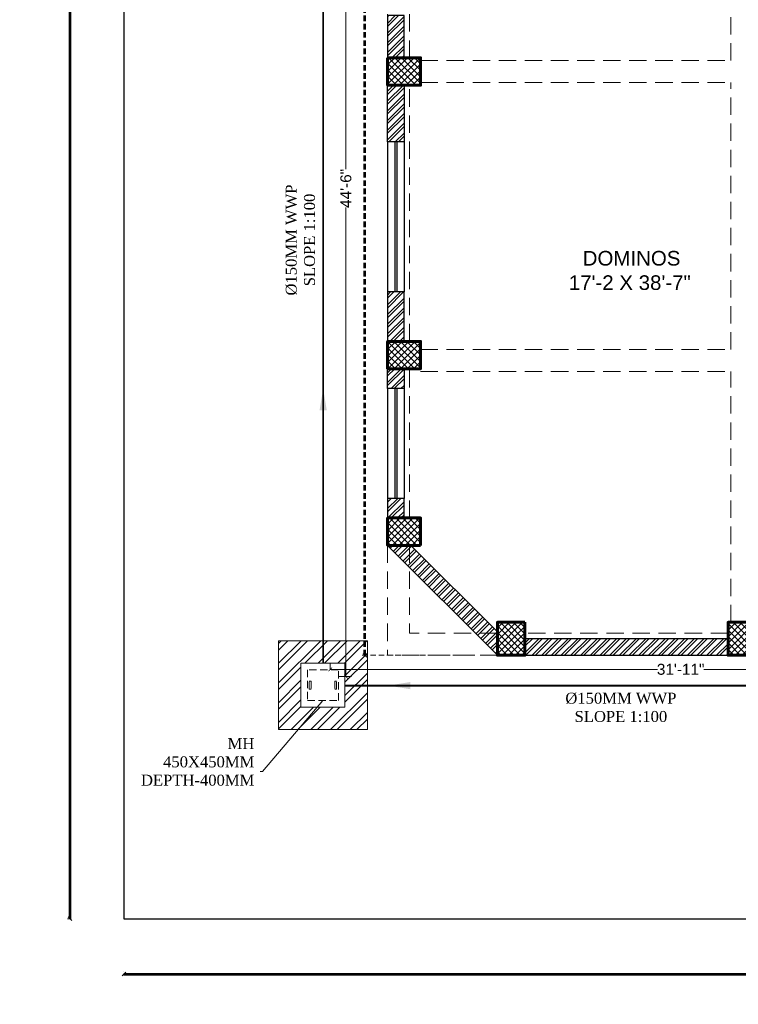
# Model space of a CAD drawing. Header units: inches. Extents: x 704 to 259546, y -107711 to 151004.
# Tile 40 of 208: x 126936 to 127329, y 20498 to 21036. Entities that reach past the tile are written whole.
import ezdxf

# ---------------------------------------------------------------- set-up
doc = ezdxf.new("R2010")
doc.units = ezdxf.units.IN
doc.header["$MEASUREMENT"] = 0
doc.header["$PDMODE"] = 34
doc.linetypes.add('HIDDEN', pattern=[0.375, 0.25, -0.125])
for name, color, linetype in [('A-FORMATEXT', 255, 'Continuous'), ('PD_025_TEXT', 61, 'Continuous'), ('PD_DIMENSION', 101, 'Continuous'), ('PP BALL VALVE', 7, 'Continuous'), ('PP--DIM', 7, 'Continuous')]:
    doc.layers.add(name, color=color, linetype=linetype)
for name, color, linetype, lineweight in [('PD_BRICK WALL_230', 4, 'Continuous', 50), ('PD_COLUMN', 2, 'Continuous', 60), ('PD_HATCH', 45, 'Continuous', 9), ('PD_WINDOW', 140, 'Continuous', 25), ('PP-MH', 1, 'Continuous', 18), ('PP-TEXT', 7, 'Continuous', 40)]:
    doc.layers.add(name, color=color, linetype=linetype, lineweight=lineweight)
doc.styles.add('Arial', font='GOTHIC.TTF')
doc.styles.get("Standard").update_dxf_attribs({"font": 'arial.ttf', "height": 6})
doc.styles.add('style1', font='arial.ttf', dxfattribs={"height": 500})
doc.dimstyles.new('Copy of MONTY-1', dxfattribs={"dimtxt": 6, "dimasz": 6, "dimexe": 1.625, "dimexo": 9.125, "dimgap": 0.09, "dimtad": 0, "dimdec": 1, "dimzin": 0, "dimdsep": 46, "dimlunit": 4, "dimtxsty": 'Standard', "dimblk": 'OBLIQUE', "dimcen": 1.125, "dimadec": 0, "dimazin": 0, "dimtfac": 1, "dimtdec": 1, "dimtofl": 0, "dimtmove": 0, "dimatfit": 3, "dimfxl": 7, "dimfxlon": 1, "dimtolj": 1, "dimtzin": 0, "dimlwe": 15, "dimarcsym": 1})
doc.dimstyles.new('ISO-10', dxfattribs={"dimtxt": 6, "dimasz": 0.5, "dimexe": 1.25, "dimexo": 0.625, "dimtad": 1, "dimtoh": 1, "dimdec": 1, "dimlunit": 4, "dimtxsty": 'Standard', "dimblk": 'ARCHTICK', "dimcen": 2.5, "dimclrt": 3, "dimadec": 0, "dimazin": 0, "dimtfac": 1, "dimtdec": 1, "dimtmove": 1, "dimatfit": 3, "dimfxl": 1, "dimarcsym": 0})
doc.dimstyles.new('PP-DIM', dxfattribs={"dimtxt": 8, "dimasz": 2, "dimexe": 3, "dimexo": 3, "dimgap": 0.09, "dimtad": 0, "dimdec": 0, "dimzin": 0, "dimdsep": 46, "dimlunit": 4, "dimtxsty": 'Standard', "dimblk": 'ARCHTICK', "dimcen": 0.09, "dimclrd": 256, "dimclre": 256, "dimclrt": 256, "dimadec": 0, "dimazin": 0, "dimtfac": 1, "dimtdec": 4, "dimtofl": 0, "dimtmove": 1, "dimatfit": 3, "dimfxl": 1, "dimtolj": 1, "dimtzin": 0, "dimlwd": 5, "dimlwe": 5, "dimarcsym": 0})

# ---------------------------------------------------------------- blocks, each defined once
blk = doc.blocks.new('columns2')
at = {"layer": 'PD_HATCH'}
h = blk.add_hatch(dxfattribs=at)
h.set_pattern_fill('ANSI37', color=8, scale=20)
h.paths.add_polyline_path([(387, -250), (387, -268), (369, -268), (369, -250)])
h.paths.add_polyline_path([(18, 0), (18, -15), (0, -15), (0, 0)])
h.paths.add_polyline_path([(18, -828), (18, -813), (0, -813), (0, -828)])
h.paths.add_polyline_path([(201, -870), (186, -870), (186, -888), (201, -888)])
h.paths.add_polyline_path([(570, -870), (555, -870), (555, -888), (570, -888)])
h.paths.add_polyline_path([(754.5, -870), (739.5, -870), (739.5, -888), (754.5, -888)])
h.paths.add_polyline_path([(934.5, -870), (919.5, -870), (919.5, -888), (934.5, -888)])
h.paths.add_polyline_path([(385.5, -870), (370.5, -870), (370.5, -888), (385.5, -888)])
h.paths.add_polyline_path([(201, 42), (186, 42), (186, 60), (201, 60)])
h.paths.add_polyline_path([(387, -578), (387, -560), (369, -560), (369, -578)])
h.paths.add_polyline_path([(1116, -731.5), (1116, -716.5), (1098, -716.5), (1098, -731.5)])
h.paths.add_polyline_path([(1116, -111.5), (1116, -96.5), (1098, -96.5), (1098, -111.5)])
h.paths.add_polyline_path([(1116, -561.5), (1116, -576.5), (1098, -576.5), (1098, -561.5)])
h.paths.add_polyline_path([(1116, -251.5), (1116, -266.5), (1098, -266.5), (1098, -251.5)])
h.paths.add_polyline_path([(0, -731.5), (0, -716.5), (18, -716.5), (18, -731.5)])
h.paths.add_polyline_path([(0, -111.5), (0, -96.5), (18, -96.5), (18, -111.5)])
h.paths.add_polyline_path([(0, -406.5), (0, -421.5), (18, -421.5), (18, -406.5)])
h.paths.add_polyline_path([(0, -561.5), (0, -576.5), (18, -576.5), (18, -561.5)])
h.paths.add_polyline_path([(0, -251.5), (0, -266.5), (18, -266.5), (18, -251.5)])
h.paths.add_polyline_path([(993, -111.5), (993, -99.5), (984, -99.5), (984, -111.5)])
h.paths.add_polyline_path([(993, -189.5), (993, -201.5), (984, -201.5), (984, -189.5)])
h.paths.add_polyline_path([(903, -111.5), (903, -99.5), (912, -99.5), (912, -111.5)])
h.paths.add_polyline_path([(903, -189.5), (903, -201.5), (912, -201.5), (912, -189.5)])
h.paths.add_polyline_path([(75, -870), (60, -870), (60, -888), (75, -888)])
h.paths.add_polyline_path([(1116, -870), (1101, -870), (1101, -888), (1116, -888)])
h.paths.add_polyline_path([(75, 42), (60, 42), (60, 60), (75, 60)])
h.paths.add_polyline_path([(570, 42), (555, 42), (555, 60), (570, 60)])
h.paths.add_polyline_path([(754.5, 42), (739.5, 42), (739.5, 60), (754.5, 60)])
h.paths.add_polyline_path([(934.5, 42), (919.5, 42), (919.5, 60), (934.5, 60)])
h.paths.add_polyline_path([(385.5, 42), (370.5, 42), (370.5, 60), (385.5, 60)])
h.paths.add_polyline_path([(1116, 42), (1101, 42), (1101, 60), (1116, 60)])
h.paths.add_polyline_path([(738, -250), (738, -268), (756, -268), (756, -250)])
h.paths.add_polyline_path([(756, -578), (756, -560), (738, -560), (738, -578)])
at = {"layer": 'PD_COLUMN', "color": 8}
for points in [[(0, -561.5), (0, -576.5), (18, -576.5), (18, -561.5)], [(0, -731.5), (0, -716.5), (18, -716.5), (18, -731.5)], [(18, -828), (18, -813), (0, -813), (0, -828)], [(75, -870), (60, -870), (60, -888), (75, -888)], [(201, -870), (186, -870), (186, -888), (201, -888)]]:
    blk.add_lwpolyline(points, close=True, dxfattribs=at)
at = {"layer": 'PD_HATCH', "color": 8, "linetype": 'HIDDEN', "ltscale": 38}
for p, q in [((0, -561.5), (0, -421.5)), ((12, -561.5), (12, -421.5)), ((187.5, -563), (187.5, -420)), ((18, -563), (187.5, -563)), ((18, -575), (187.5, -575)), ((187.5, -721), (187.5, -575)), ((0, -716.5), (0, -576.5)), ((12, -716.5), (12, -576.5)), ((18, -721), (187.5, -721)), ((0, -813), (0, -731.5)), ((12, -813), (12, -731.5)), ((18, -733), (187.5, -733)), ((187.5, -870), (187.5, -733)), ((0, -828), (0, -888)), ((12, -828), (12, -876)), ((60, -876), (12, -876)), ((186, -876), (75, -876)), ((60, -888), (0, -888)), ((186, -888), (75, -888))]:
    blk.add_line(p, q, dxfattribs=at)
blk = doc.blocks.new('_OBLIQUE')
at = {"color": 0, "linetype": 'ByBlock'}
blk.add_line((-0.5, -0.5), (0.5, 0.5), dxfattribs=at)
blk = doc.blocks.new('*D928')
at = {"layer": 'Defpoints', "color": 0, "transparency": 16777216}
for p in [(127197.35, 21636.64), (127125.02, 20688.64), (127197.35, 20688.64)]:
    blk.add_point(p, dxfattribs=at)
at = {"layer": 'PD_DIMENSION', "color": 0, "linetype": 'HIDDEN', "lineweight": 15, "ltscale": 12, "transparency": 16777216}
for p, q in [((127185.02, 21636.64), (127123.52, 21636.64)), ((127185.02, 20688.64), (127123.52, 20688.64))]:
    blk.add_line(p, q, dxfattribs=at)
at = {"layer": 'PD_DIMENSION', "color": 0, "linetype": 'HIDDEN', "lineweight": -2, "ltscale": 12, "transparency": 16777216}
for p, q in [((127125.02, 21636.64), (127125.02, 21167.79)), ((127125.02, 20688.64), (127125.02, 21157.48))]:
    blk.add_line(p, q, dxfattribs=at)
at = {"layer": 'PD_DIMENSION', "color": 0, "lineweight": -2, "transparency": 16777216, "xscale": 2, "yscale": 2, "zscale": 2}
for p, rotation in [((127125.02, 21636.64), 90), ((127125.02, 20688.64), 270)]:
    blk.add_blockref('_OBLIQUE', p, dxfattribs=dict(at, rotation=rotation))
at = {"layer": 'PD_DIMENSION', "color": 0, "transparency": 16777216, "insert": (127125.02, 21162.64), "char_height": 6, "attachment_point": 5, "rotation": 90}
blk.add_mtext("\\A1;79'", dxfattribs=at)
blk = doc.blocks.new('*D806')
at = {"layer": 'Defpoints', "color": 0, "lineweight": 53, "transparency": 16777216}
for p in [(126963.94, 21780.64), (126963.94, 21780.64), (126963.94, 20544.64)]:
    blk.add_point(p, dxfattribs=at)
at = {"layer": 'PD_DIMENSION', "color": 0, "linetype": 'HIDDEN', "lineweight": 15, "transparency": 16777216}
for p, q in [((126963.94, 21780.64), (126962.44, 21780.64)), ((126963.94, 20544.64), (126962.44, 20544.64))]:
    blk.add_line(p, q, dxfattribs=at)
at = {"layer": 'PD_DIMENSION', "color": 0, "linetype": 'HIDDEN', "lineweight": -2, "transparency": 16777216}
for p, q in [((126963.94, 21780.64), (126963.94, 21169.86)), ((126963.94, 20544.64), (126963.94, 21155.41))]:
    blk.add_line(p, q, dxfattribs=at)
at = {"layer": 'PD_DIMENSION', "color": 0, "lineweight": -2, "transparency": 16777216, "xscale": 2, "yscale": 2, "zscale": 2}
for p, rotation in [((126963.94, 21780.64), 90), ((126963.94, 20544.64), 270)]:
    blk.add_blockref('_OBLIQUE', p, dxfattribs=dict(at, rotation=rotation))
at = {"layer": 'PD_DIMENSION', "color": 0, "transparency": 16777216, "insert": (126963.94, 21162.64), "char_height": 6, "attachment_point": 5, "rotation": 90}
blk.add_mtext("\\A1;103'", dxfattribs=at)
blk = doc.blocks.new('*D808')
at = {"layer": 'Defpoints', "color": 0, "lineweight": 53, "transparency": 16777216}
for p in [(126993.35, 20514.42), (126993.35, 20514.42), (128685.35, 20514.42)]:
    blk.add_point(p, dxfattribs=at)
at = {"layer": 'PD_DIMENSION', "color": 0, "linetype": 'HIDDEN', "lineweight": 15, "transparency": 16777216}
for p, q in [((126993.35, 20515.92), (126993.35, 20515.92)), ((128685.35, 20515.92), (128685.35, 20515.92))]:
    blk.add_line(p, q, dxfattribs=at)
at = {"layer": 'PD_DIMENSION', "color": 0, "linetype": 'HIDDEN', "lineweight": -2, "transparency": 16777216}
for p, q in [((126993.35, 20514.42), (127832.12, 20514.42)), ((128685.35, 20514.42), (127846.58, 20514.42))]:
    blk.add_line(p, q, dxfattribs=at)
at = {"layer": 'PD_DIMENSION', "color": 0, "lineweight": -2, "transparency": 16777216, "xscale": 2, "yscale": 2, "zscale": 2, "rotation": 180}
blk.add_blockref('_OBLIQUE', (126993.35, 20514.42), dxfattribs=at)
at = {"layer": 'PD_DIMENSION', "color": 0, "lineweight": -2, "transparency": 16777216, "xscale": 2, "yscale": 2, "zscale": 2}
blk.add_blockref('_OBLIQUE', (128685.35, 20514.42), dxfattribs=at)
at = {"layer": 'PD_DIMENSION', "color": 0, "transparency": 16777216, "insert": (127839.35, 20514.42), "char_height": 6, "attachment_point": 5}
blk.add_mtext("\\A1;141'", dxfattribs=at)
blk = doc.blocks.new('_ArchTick')
at = {"color": 0, "linetype": 'ByBlock', "const_width": 0.15}
blk.add_lwpolyline([(-0.5, -0.5), (0.5, 0.5)], dxfattribs=at)
blk = doc.blocks.new('*D831')
at = {"layer": 'Defpoints', "color": 0, "transparency": 16777216}
for p in [(127093.83, 21210.52), (127107.87, 20676.95), (127114.62, 20676.95)]:
    blk.add_point(p, dxfattribs=at)
at = {"layer": 'PP--DIM', "lineweight": 5, "transparency": 16777216}
for p, q in [((127096.83, 21210.52), (127117.62, 21210.52)), ((127114.62, 21210.52), (127114.62, 20954.25)), ((127114.62, 20676.95), (127114.62, 20933.21)), ((127110.87, 20676.95), (127117.62, 20676.95))]:
    blk.add_line(p, q, dxfattribs=at)
at = {"layer": 'PP--DIM', "lineweight": 5, "transparency": 16777216, "xscale": 2, "yscale": 2, "zscale": 2}
for p, rotation in [((127114.62, 21210.52), 90), ((127114.62, 20676.95), 270)]:
    blk.add_blockref('_ArchTick', p, dxfattribs=dict(at, rotation=rotation))
at = {"layer": 'PP--DIM', "transparency": 16777216, "insert": (127114.62, 20943.73), "char_height": 6, "attachment_point": 5, "rotation": 90}
blk.add_mtext('\\A1;44\'-6"', dxfattribs=at)
blk = doc.blocks.new('*D832')
at = {"layer": 'Defpoints', "color": 0, "transparency": 16777216}
for p in [(127106.07, 20677.95), (127488.81, 20680.9), (127488.81, 20677.95)]:
    blk.add_point(p, dxfattribs=at)
at = {"layer": 'PP--DIM', "lineweight": 5, "transparency": 16777216}
for p, q in [((127106.07, 20680.95), (127106.07, 20683.9)), ((127488.81, 20680.95), (127488.81, 20683.9)), ((127106.07, 20680.9), (127284.71, 20680.9)), ((127488.81, 20680.9), (127310.16, 20680.9))]:
    blk.add_line(p, q, dxfattribs=at)
at = {"layer": 'PP--DIM', "lineweight": 5, "transparency": 16777216, "xscale": 2, "yscale": 2, "zscale": 2, "rotation": 180}
blk.add_blockref('_ArchTick', (127106.07, 20680.9), dxfattribs=at)
at = {"layer": 'PP--DIM', "lineweight": 5, "transparency": 16777216, "xscale": 2, "yscale": 2, "zscale": 2}
blk.add_blockref('_ArchTick', (127488.81, 20680.9), dxfattribs=at)
at = {"layer": 'PP--DIM', "transparency": 16777216, "insert": (127297.44, 20680.9), "char_height": 6, "attachment_point": 5}
blk.add_mtext('\\A1;31\'-11"', dxfattribs=at)
blk = doc.blocks.new('MH450X450MM-PP')
at = {"layer": 'PP-MH'}
h = blk.add_hatch(dxfattribs=at)
h.set_pattern_fill('ANSI32', color=9, scale=15, style=0)
h.set_pattern_definition([(45, (-52900, -62177.18), (-101.02788, 101.02788), []), (45, (-52832.65, -62177.18), (-101.02788, 101.02788), [])])
h.paths.add_polyline_path([(-455, 455), (-455, -455), (455, -455), (455, 455)])
h.paths.add_polyline_path([(-225, -225), (-225, 225), (225, 225), (225, -225)], flags=16)
h.paths.add_polyline_path([(-140, 40), (-140, -40), (-120, -40), (-120, 40)], flags=0)
h.paths.add_polyline_path([(120, -40), (120, 40), (140, 40), (140, -40)], flags=0)
h.paths.add_polyline_path([(158, -158), (158, 158), (-158, 158), (-158, -158)])
h.paths.add_polyline_path([(-120, 40), (-120, -40), (-140, -40), (-140, 40)])
h.paths.add_polyline_path([(120, 40), (120, -40), (140, -40), (140, 40)])
h.paths.add_polyline_path([(158, -158), (158, 158), (-158, 158), (-158, -158)])
h.paths.add_polyline_path([(-120, 40), (-120, -40), (-140, -40), (-140, 40)])
h.paths.add_polyline_path([(120, 40), (120, -40), (140, -40), (140, 40)])
h.paths.add_polyline_path([(-120, 40), (-120, -40), (-140, -40), (-140, 40)])
h.paths.add_polyline_path([(120, 40), (120, -40), (140, -40), (140, 40)])
at = {"layer": 'PP-MH', "color": 0}
for points in [[(455, 455), (-455, 455), (-455, -455), (455, -455)], [(225, 225), (-225, 225), (-225, -225), (225, -225)]]:
    blk.add_lwpolyline(points, close=True, dxfattribs=at)
at = {"layer": 'PP-MH', "color": 4, "linetype": 'HIDDEN', "ltscale": 300}
for points in [[(158, 158), (-158, 158), (-158, -158), (158, -158)], [(-140, 40), (-120, 40), (-120, -40), (-140, -40)], [(140, 40), (120, 40), (120, -40), (140, -40)]]:
    blk.add_lwpolyline(points, close=True, dxfattribs=at)
blk = doc.blocks.new('GF')
at = {"layer": 'PD_HATCH'}
h = blk.add_hatch(dxfattribs=at)
h.set_pattern_fill('ANSI32', color=8, scale=10)
h.set_pattern_definition([(45, (-14275.403, 2047.8815), (-2.65165043, 2.65165043), []), (45, (-14273.6353, 2047.8815), (-2.65165043, 2.65165043), [])])
h.paths.add_polyline_path([(128040.35, 21384.14), (128022.35, 21384.14), (128022.35, 21375.14), (128040.35, 21375.14)], flags=17)
h.paths.add_polyline_path([(128238.35, 21636.64), (128071.85, 21636.64), (128071.85, 21627.64), (128238.35, 21627.64)])
h.paths.add_polyline_path([(128253.35, 21618.64), (128244.35, 21618.64), (128244.35, 21607.3), (128253.35, 21607.3)])
h.paths.add_polyline_path([(128253.35, 21487.3), (128244.35, 21487.3), (128244.35, 21480.14), (128253.35, 21480.14)])
h.paths.add_polyline_path([(128235.35, 21477.14), (128130.35, 21477.14), (128130.35, 21468.14), (128235.35, 21468.14)])
h.paths.add_polyline_path([(128121.35, 21477.14), (128049.35, 21477.14), (128049.35, 21468.14), (128121.35, 21468.14)])
h.paths.add_polyline_path([(128056.85, 21636.64), (127891.85, 21636.64), (127891.85, 21627.64), (128056.85, 21627.64)])
h.paths.add_polyline_path([(127876.85, 21636.64), (127707.35, 21636.64), (127707.35, 21627.64), (127876.85, 21627.64)])
h.paths.add_polyline_path([(128121.35, 21375.14), (128121.35, 21384.14), (128103.35, 21384.14), (128103.35, 21375.14)])
h.paths.add_polyline_path([(128130.35, 21375.14), (128121.35, 21375.14), (128121.35, 21312.14), (128130.35, 21312.14)])
h.paths.add_polyline_path([(128049.35, 21384.14), (128049.35, 21375.14), (128067.35, 21375.14), (128067.35, 21384.14)])
h.paths.add_polyline_path([(128049.35, 21465.14), (128040.35, 21465.14), (128040.35, 21387.14), (128049.35, 21387.14)])
h.paths.add_polyline_path([(128040.35, 21468.14), (128040.35, 21477.14), (127959.35, 21477.14), (127959.35, 21375.14), (127986.35, 21375.14), (127986.35, 21384.14), (127968.35, 21384.14), (127968.35, 21468.14)])
h.paths.add_polyline_path([(128130.35, 21465.14), (128121.35, 21465.14), (128121.35, 21387.14), (128130.35, 21387.14)])
h.paths.add_polyline_path([(128244.35, 21446.14), (128253.35, 21446.14), (128253.35, 21465.14), (128244.35, 21465.14)])
h.paths.add_polyline_path([(128244.35, 21326.14), (128253.35, 21326.14), (128253.35, 21325.14), (128244.35, 21325.14)])
h.paths.add_polyline_path([(128244.35, 21252.64), (128253.35, 21252.64), (128253.35, 21310.14), (128244.35, 21310.14)])
h.paths.add_polyline_path([(127692.35, 21636.64), (127522.85, 21636.64), (127522.85, 21627.64), (127549.48, 21627.64), (127549.48, 21398.63), (127577.98, 21398.63), (127577.98, 21403.13), (127553.98, 21403.13), (127553.98, 21463.13), (127577.98, 21463.13), (127577.98, 21467.63), (127553.98, 21467.63), (127553.98, 21527.63), (127625.98, 21527.63), (127625.98, 21398.63), (127630.48, 21398.63), (127630.48, 21532.13), (127553.98, 21532.13), (127553.98, 21627.64), (127692.35, 21627.64)])
h.paths.add_polyline_path([(127212.35, 21627.64), (127323.35, 21627.64), (127323.35, 21636.64), (127212.35, 21636.64)])
h.paths.add_polyline_path([(127146.35, 21438.14), (127137.35, 21438.14), (127137.35, 21465.14), (127146.35, 21465.14)])
h.paths.add_polyline_path([(127146.35, 21356.14), (127137.35, 21356.14), (127137.35, 21325.14), (127146.35, 21325.14)])
h.paths.add_polyline_path([(127146.35, 21287.14), (127137.35, 21287.14), (127137.35, 21310.14), (127146.35, 21310.14)])
h.paths.add_polyline_path([(127146.35, 21197.14), (127137.35, 21197.14), (127137.35, 21170.14), (127146.35, 21170.14)])
h.paths.add_polyline_path([(127146.35, 21128.14), (127137.35, 21128.14), (127137.35, 21155.14), (127146.35, 21155.14)])
h.paths.add_polyline_path([(127146.35, 21038.14), (127137.35, 21038.14), (127137.35, 21015.14), (127146.35, 21015.14)])
h.paths.add_polyline_path([(127146.35, 20969.14), (127137.35, 20969.14), (127137.35, 21000.14), (127146.35, 21000.14)])
h.paths.add_polyline_path([(127146.35, 20887.14), (127137.35, 20887.14), (127137.35, 20860.14), (127146.35, 20860.14)])
h.paths.add_polyline_path([(127146.35, 20834.3), (127137.35, 20834.3), (127137.35, 20845.14), (127146.35, 20845.14)])
h.paths.add_polyline_path([(127146.35, 20774.3), (127137.35, 20774.3), (127137.35, 20763.64), (127146.35, 20763.64)])
h.paths.add_polyline_path([(127137.35, 20748.64), (127197.35, 20688.64), (127197.35, 20701.36), (127150.08, 20748.64)])
h.paths.add_polyline_path([(127212.35, 20688.64), (127323.35, 20688.64), (127323.35, 20697.64), (127212.35, 20697.64)])
h.paths.add_polyline_path([(127155.35, 21160.38), (127352.48, 21160.38), (127352.48, 21164.89), (127155.35, 21164.89)])
h.paths.add_polyline_path([(127352.48, 21627.64), (127352.48, 21398.63), (127356.98, 21398.63), (127356.98, 21627.64), (127450.98, 21627.64), (127450.98, 21398.63), (127455.48, 21398.63), (127455.48, 21627.64), (127465.85, 21627.64), (127465.85, 21636.64), (127338.35, 21636.64), (127338.35, 21627.64)])
at = {"layer": 'PD_BRICK WALL_230', "color": 8, "lineweight": 30}
for points in [[(127146.35, 21038.14), (127137.35, 21038.14), (127137.35, 21015.14), (127146.35, 21015.14)], [(127146.35, 20969.14), (127137.35, 20969.14), (127137.35, 21000.14), (127146.35, 21000.14)], [(127146.35, 20887.14), (127137.35, 20887.14), (127137.35, 20860.14), (127146.35, 20860.14)], [(127146.35, 20834.3), (127137.35, 20834.3), (127137.35, 20845.14), (127146.35, 20845.14)], [(127146.35, 20774.3), (127137.35, 20774.3), (127137.35, 20763.64), (127146.35, 20763.64)], [(127137.35, 20748.64), (127197.35, 20688.64), (127197.35, 20701.36), (127150.08, 20748.64)], [(127212.35, 20688.64), (127323.35, 20688.64), (127323.35, 20697.64), (127212.35, 20697.64)]]:
    blk.add_lwpolyline(points, close=True, dxfattribs=at)
at = {"layer": 'PD_WINDOW', "color": 8}
for p, q in [((127137.35, 20969.14), (127137.35, 20887.14)), ((127141.35, 20969.14), (127141.35, 20887.14)), ((127142.35, 20969.14), (127142.35, 20887.14)), ((127146.35, 20969.14), (127146.35, 20887.14)), ((127137.35, 20834.3), (127137.35, 20774.3)), ((127141.35, 20834.3), (127141.35, 20774.3)), ((127142.35, 20834.3), (127142.35, 20774.3)), ((127146.35, 20834.3), (127146.35, 20774.3))]:
    blk.add_line(p, q, dxfattribs=at)
at = {"layer": 'PD_COLUMN', "color": 8}
blk.add_blockref('columns2', (127137.35, 21576.64), dxfattribs=at)
at = {"layer": 'PD_025_TEXT', "color": 8, "insert": (127163.93, 20909.57), "char_height": 8, "attachment_point": 1, "style": 'style1'}
blk.add_mtext_dynamic_manual_height_columns('\\pi76.898; DOMINOS \\P\\pi72.41;17\'-2 X 38\'-7"', width=209.7149, gutter_width=60, heights=[0], dxfattribs=at)
at = {"layer": 'PD_DIMENSION', "color": 8, "linetype": 'HIDDEN', "ltscale": 12}
dim = blk.add_linear_dim(base=(127125.02, 20688.64), p1=(127197.35, 21636.64), p2=(127197.35, 20688.64), angle=90, dimstyle='Copy of MONTY-1', override={"dimasz": 2, "dimexe": 1.5, "dimexo": 5, "dimdec": 1, "dimtmove": 1, "dimfxl": 60}, dxfattribs=at)
dim.commit()
dim.dimension.update_dxf_attribs({"geometry": '*D928', "text_midpoint": (127125.02, 21162.64)})
blk = doc.blocks.new('boundary wall')
at = {"layer": 'PD_BRICK WALL_230', "lineweight": 30}
for p, q in [((126993.35, 21780.64), (126993.35, 20544.64)), ((126993.35, 20544.64), (128685.35, 20544.64))]:
    blk.add_line(p, q, dxfattribs=at)
at = {"layer": 'PD_DIMENSION', "linetype": 'HIDDEN'}
dim = blk.add_linear_dim(base=(126963.94, 21780.64), p1=(126963.94, 20544.64), p2=(126963.94, 21780.64), angle=90, dimstyle='Copy of MONTY-1', override={"dimasz": 2, "dimexe": 1.5, "dimexo": 1.5, "dimdec": 1, "dimtmove": 1, "dimfxl": 60}, dxfattribs=at)
dim.commit()
dim.dimension.update_dxf_attribs({"geometry": '*D806', "text_midpoint": (126963.94, 21162.64)})
dim = blk.add_linear_dim(base=(126993.35, 20514.42), p1=(128685.35, 20514.42), p2=(126993.35, 20514.42), dimstyle='Copy of MONTY-1', override={"dimasz": 2, "dimexe": 1.5, "dimexo": 1.5, "dimdec": 1, "dimtmove": 1, "dimfxl": 60}, dxfattribs=at)
dim.commit()
dim.dimension.update_dxf_attribs({"geometry": '*D808', "text_midpoint": (127839.35, 20514.42)})

msp = doc.modelspace()

# ---------------------------------------------------------------- linework, layer by layer
at = {"layer": 'A-FORMATEXT', "color": 3, "lineweight": 53, "const_width": 1}
for points in [[(127102.185, 20684.276), (127102.185, 21198.189)], [(127479.746, 20672.016), (127114.075, 20672.016)]]:
    msp.add_lwpolyline(points, dxfattribs=at)
at = {"layer": 'PP BALL VALVE', "lineweight": 53}
msp.add_circle((130061.482, 21646.646), 129357.588, dxfattribs=at)

# ---------------------------------------------------------------- block references
at = {"lineweight": 53}
msp.add_blockref('GF', (0, 0), dxfattribs=at)
at = {"layer": 'A-FORMATEXT', "color": 3, "lineweight": 53}
msp.add_blockref('boundary wall', (0, 0), dxfattribs=at)
at = {"layer": 'PP-MH', "xscale": 0.05333333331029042, "yscale": 0.05333333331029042, "zscale": 0.05333333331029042}
msp.add_blockref('MH450X450MM-PP', (127102.075, 20672.276), dxfattribs=at)

# ---------------------------------------------------------------- dimensions: what is measured, and where the dimension line sits
at = {"layer": 'PP--DIM'}
dim = msp.add_linear_dim(base=(127114.618, 20676.946), p1=(127093.825, 21210.515), p2=(127107.866, 20676.946), angle=90, dimstyle='PP-DIM', dxfattribs=at)
dim.commit()
dim.dimension.update_dxf_attribs({"geometry": '*D831', "text_midpoint": (127114.618, 20943.73)})

# ---------------------------------------------------------------- leaders
at = {"layer": 'A-FORMATEXT', "color": 3, "lineweight": 53}
for points in [[(127102.185, 20834.397), (127102.185, 20785.258)], [(127137.832, 20672.016), (127181.873, 20672.016)]]:
    msp.add_leader(points, dimstyle='ISO-10', override={"dimasz": 12, "dimgap": 0.625, "dimtad": 0}, dxfattribs=at)
at = {"layer": 'PP--DIM'}
msp.add_leader([(127102.075, 20663.832), (127069.093, 20625.086), (127024.801, 20625.086)], dimstyle='PP-DIM', override={"dimgap": 0.09, "dimtad": 0}, dxfattribs=at)

# ---------------------------------------------------------------- next in the draw order: texts
at = {"layer": 'PP-TEXT', "insert": (127097.845, 20874.848), "char_height": 6, "width": 79.39154, "attachment_point": 7, "rotation": 90, "style": 'Arial', "bg_fill": 2}
msp.add_mtext('\\pi10.355;{\\fTimes New Roman|b0|i0|c0|p34;Ø150MM WWP \\P\\pi15.395;SLOPE 1:100 }', dxfattribs=at)
at = {"layer": 'PP-TEXT', "insert": (127224.107, 20652.027), "char_height": 6, "width": 79.39154, "attachment_point": 7, "style": 'Arial', "bg_fill": 2}
msp.add_mtext('\\pi10.355;{\\fTimes New Roman|b0|i0|c0|p34;Ø150MM WWP \\P\\pi15.395;SLOPE 1:100 }', dxfattribs=at)
at = {"layer": 'PP-TEXT', "lineweight": 5, "ltscale": 0.125, "insert": (127064.605, 20617.264), "char_height": 6, "attachment_point": 9, "style": 'Arial', "bg_fill": 2}
msp.add_mtext('{\\fTimes New Roman|b0|i0|c0|p34;\\C7;MH\\P450X450MM\\PDEPTH-400MM}', dxfattribs=at)

# ---------------------------------------------------------------- next in the draw order: dimensions: what is measured, and where the dimension line sits
at = {"layer": 'PP--DIM'}
dim = msp.add_linear_dim(base=(127488.806, 20680.896), p1=(127106.073, 20677.95), p2=(127488.806, 20677.95, 305.025), dimstyle='PP-DIM', dxfattribs=at)
dim.commit()
dim.dimension.update_dxf_attribs({"geometry": '*D832', "text_midpoint": (127297.439, 20680.896)})

doc.saveas('drawing.dxf')
